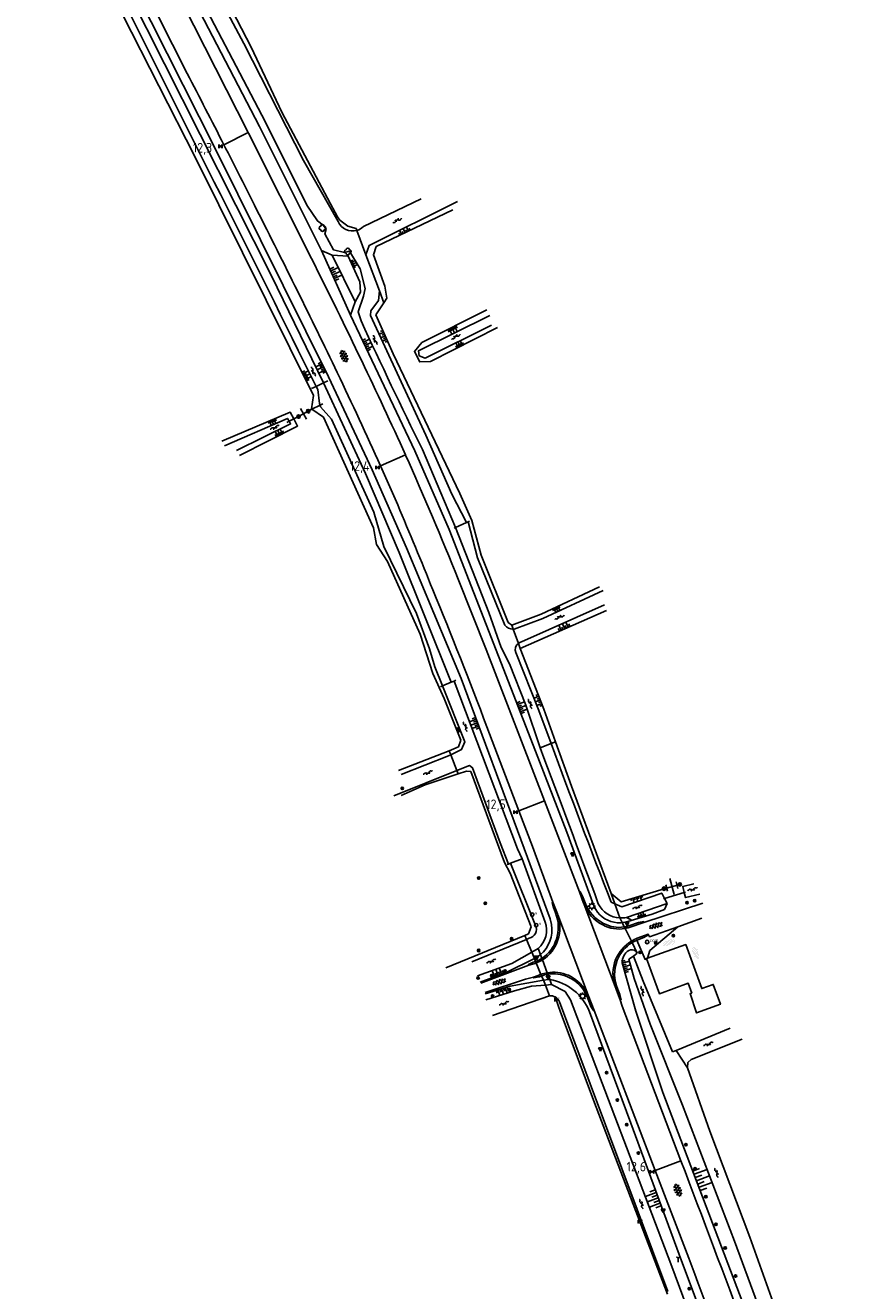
# Model space of a CAD drawing. Extents: x 121149 to 123702, y 457169 to 470031.
# Tile 8 of 87: x 122859 to 123073, y 457498 to 457828. Entities that reach past the tile are written whole.
import ezdxf

# ---------------------------------------------------------------- set-up
doc = ezdxf.new("R2010")
doc.units = 0
doc.header["$LTSCALE"] = 4
doc.layers.get('0').update_dxf_attribs({"color": 8, "linetype": 'CONTINUOUS'})
doc.layers.add('REFERENTIE', color=8, linetype='CONTINUOUS')
doc.styles.add('ISO', font='ISO')
doc.styles.get("Standard").update_dxf_attribs({"font": 'ISO'})

# ---------------------------------------------------------------- blocks, each defined once
blk = doc.blocks.new('talud')
at = {"color": 0}
for p, q in [((0, 0.75), (0.5, 0.75)), ((0, 0.5), (1, 0.5)), ((0, 0.25), (0.5, 0.25)), ((0, 0), (1, 0)), ((0, -0.25), (0.5, -0.25)), ((0, -0.5), (1, -0.5)), ((0, -0.75), (0.5, -0.75))]:
    blk.add_line(p, q, dxfattribs=at)
blk = doc.blocks.new('halfverhard4')
at = {"color": 0, "linetype": 'ByBlock', "lineweight": -2}
for p, q in [((-0.625, 0.625), (-0.625, 0.625)), ((-0.625, 0), (-0.625, 0)), ((-0.46875, 0.9375), (-0.46875, 0.9375)), ((-0.46875, 0.3125), (-0.46875, 0.3125)), ((-0.3125, 1.25), (-0.3125, 1.25)), ((-0.3125, 0.625), (-0.3125, 0.625)), ((-0.3125, 0), (-0.3125, 0)), ((-0.15625, 1.5625), (-0.15625, 1.5625)), ((-0.15625, 0.9375), (-0.15625, 0.9375)), ((-0.15625, 0.3125), (-0.15625, 0.3125)), ((0, 1.25), (0, 1.25)), ((0, 0.625), (0, 0.625)), ((0, 0), (0, 0)), ((0.15625, 1.5625), (0.15625, 1.5625)), ((0.15625, 0.9375), (0.15625, 0.9375)), ((0.15625, 0.3125), (0.15625, 0.3125)), ((0.3125, 1.25), (0.3125, 1.25)), ((0.3125, 0.625), (0.3125, 0.625)), ((0.3125, 0), (0.3125, 0)), ((0.46875, 0.9375), (0.46875, 0.9375)), ((0.46875, 0.3125), (0.46875, 0.3125)), ((0.625, 0.625), (0.625, 0.625)), ((0.625, 0), (0.625, 0)), ((-0.625, -0.625), (-0.625, -0.625)), ((-0.46875, -0.3125), (-0.46875, -0.3125)), ((-0.46875, -0.9375), (-0.46875, -0.9375)), ((-0.3125, -0.625), (-0.3125, -0.625)), ((-0.3125, -1.25), (-0.3125, -1.25)), ((-0.15625, -0.3125), (-0.15625, -0.3125)), ((-0.15625, -0.9375), (-0.15625, -0.9375)), ((-0.15625, -1.5625), (-0.15625, -1.5625)), ((0, -0.625), (0, -0.625)), ((0, -1.25), (0, -1.25)), ((0.15625, -0.3125), (0.15625, -0.3125)), ((0.15625, -0.9375), (0.15625, -0.9375)), ((0.15625, -1.5625), (0.15625, -1.5625)), ((0.3125, -0.625), (0.3125, -0.625)), ((0.3125, -1.25), (0.3125, -1.25)), ((0.46875, -0.3125), (0.46875, -0.3125)), ((0.46875, -0.9375), (0.46875, -0.9375)), ((0.625, -0.625), (0.625, -0.625))]:
    blk.add_line(p, q, dxfattribs=at)
blk = doc.blocks.new('boom')
at = {"color": 0}
for radius in [0.315, 0.225, 0.135]:
    blk.add_circle((0, 0), radius, dxfattribs=at)
blk = doc.blocks.new('verkl-com')
at = {"color": 0}
blk.add_circle((0, 0), 0.45, dxfattribs=at)
at = {"color": 0, "style": 'ISO'}
blk.add_attdef('VERKL-COM', (0.7, 0), '', height=0.9, dxfattribs=at)
blk = doc.blocks.new('asfalt4')
at = {"color": 0, "linetype": 'ByBlock', "lineweight": -2}
for p, q in [((-0.63, 0.38), (0.64, 1.04)), ((-0.63, 0.4), (0.66, -0.42)), ((-0.57, -0.3), (0.73, 0.38)), ((-0.53, 1.07), (0.74, 0.27)), ((-0.52, 1.14), (0.54, 1.69)), ((-0.43, 1.75), (0.63, 1.08)), ((-0.56, -0.38), (0.58, -1.1)), ((-0.49, -0.96), (0.67, -0.36)), ((-0.46, -1.19), (0.39, -1.73)), ((-0.34, -1.59), (0.57, -1.11))]:
    blk.add_line(p, q, dxfattribs=at)
blk = doc.blocks.new('verkeersbord-pl')
at = {"linetype": 'Continuous'}
blk.add_circle((0, 0), 0.03, dxfattribs=at)
blk = doc.blocks.new('verkeersbord')
at = {"color": 0}
for p, q in [((0.5, 0.32), (-0.5, 0.32)), ((-0.5, 0.32), (0, -0.6)), ((0, -0.6), (0.5, 0.32))]:
    blk.add_line(p, q, dxfattribs=at)
blk = doc.blocks.new('water')
at = {"color": 0, "linetype": 'ByBlock', "lineweight": -2}
for centre, start, end in [((-0.01, 0.75), 129.7446, 230.2554), ((-0.32, 1.12), 309.7446, 50.2554), ((-0.32, 0.37), 309.7446, 50.2554), ((0.32, 0.01), 129.7446, 230.2554), ((0, 0.38), 309.7446, 50.2554), ((-0.01, -0.74), 129.7446, 230.2554), ((-0.32, -0.37), 309.7446, 50.2554), ((-0.32, -1.12), 309.7446, 50.2554), ((0, -0.37), 309.7446, 50.2554)]:
    blk.add_arc(centre, 0.244, start, end, dxfattribs=at)
blk = doc.blocks.new('paal')
at = {"color": 0}
for radius in [0.45, 0.2]:
    blk.add_circle((0, 0), radius, dxfattribs=at)
blk = doc.blocks.new('DRHEK')
at = {"color": 0, "linetype": 'Continuous'}
for p, q in [((1.25, 0), (-1.25, 0)), ((-0.5, 0.7), (0.5, 0.7)), ((-0.5, -0.7), (0.5, -0.7))]:
    blk.add_line(p, q, dxfattribs=at)
blk = doc.blocks.new('lichtmast')
at = {"color": 0}
for p, q in [((-0.6, 0), (-1, 0)), ((-0.71, 0.71), (-0.42, 0.42)), ((0, 0.6), (0, 1)), ((0.42, 0.42), (0.71, 0.71)), ((0.6, 0), (1, 0)), ((-0.42, -0.42), (-0.71, -0.71)), ((0, -0.6), (0, -1)), ((0.42, -0.42), (0.71, -0.71))]:
    blk.add_line(p, q, dxfattribs=at)
blk.add_circle((0, 0), 0.6, dxfattribs=at)
blk = doc.blocks.new('wegwijzer')
at = {"color": 0}
for q in [(-0.42, 1.42), (0.42, 1.42), (0, 0)]:
    blk.add_line((0, 1), q, dxfattribs=at)
blk = doc.blocks.new('grensmarkering')
at = {"linetype": 'ByBlock', "lineweight": -2}
h = blk.add_hatch(color=0, dxfattribs=at)
h.dxf.hatch_style = 1
h.paths.add_polyline_path([(0.5, 0.43, 0.414214), (0.43, 0.5), (-0.43, 0.5, 0.414214), (-0.5, 0.43), (-0.5, -0.43, 0.414214), (-0.43, -0.5), (0.43, -0.5, 0.414214), (0.5, -0.43)])
h.paths.add_polyline_path([(0.14, -0.24), (0.16, -0.24), (0.16, -0.27, -0.083333), (-0.16, -0.27), (-0.16, -0.24), (-0.14, -0.24), (-0.08, 0.22, -0.219912), (-0.05, 0.27, 0.457379), (-0.04, 0.32, -2.245674), (0.04, 0.32, 0.457379), (0.05, 0.27, -0.219912), (0.08, 0.22)], flags=16)
h.paths.add_polyline_path([(0.16, -0.32), (0.16, -0.41, -0.083333), (-0.16, -0.41), (-0.16, -0.32, 0.083333)], flags=16)
at = {"color": 0, "linetype": 'ByBlock', "lineweight": -2}
blk.add_attdef('GRENSMARKERING', (0.6, 0), '', height=0.5, dxfattribs=at)
blk = doc.blocks.new('asfalt6')
at = {"color": 0, "linetype": 'ByBlock', "lineweight": -2}
for p, q in [((-0.93, 0.18), (0.7, 1.13)), ((-0.89, -0.52), (0.89, 0.52)), ((-0.89, 0.52), (0.89, -0.52)), ((-0.76, 1.01), (0.3, 1.62)), ((-0.7, 1.13), (0.93, 0.18)), ((-0.3, 1.62), (0.76, 1.01)), ((-0.93, -0.18), (0.7, -1.13)), ((-0.76, -1.01), (0.3, -1.62)), ((-0.7, -1.13), (0.93, -0.18)), ((-0.3, -1.62), (0.76, -1.01))]:
    blk.add_line(p, q, dxfattribs=at)
blk = doc.blocks.new('kilometerpaal')
at = {"color": 0}
for p, q in [((-0.44, 0.44), (0.44, -0.44)), ((-0.44, -0.44), (-0.44, 0.44)), ((0.44, 0.44), (-0.44, -0.44)), ((0.44, -0.44), (0.44, 0.44))]:
    blk.add_line(p, q, dxfattribs=at)
at = {"color": 0, "style": 'ISO'}
blk.add_attdef('KILOMETERPAAL', (0.59, 0.87), '', height=2.5, dxfattribs=at)
blk = doc.blocks.new('verklikker')
at = {"color": 0}
blk.add_circle((0, 0), 0.45, dxfattribs=at)
at = {"color": 0, "style": 'ISO'}
blk.add_attdef('VERKLIKKER', (0.7, 0), '', height=0.9, dxfattribs=at)
blk = doc.blocks.new('struik')
at = {"color": 0, "linetype": 'Continuous'}
for centre, start, end in [((-0.44, 0), 91.0912, 268.9013), ((0, 0.44), 1.0233, 178.9632), ((0.44, 0), 271.6625, 88.3448), ((0, -0.45), 180.4729, 359.5406)]:
    blk.add_arc(centre, 0.45, start, end, dxfattribs=at)

msp = doc.modelspace()

# ---------------------------------------------------------------- linework, layer by layer
at = {"layer": 'REFERENTIE'}
for points in [[(122946.627, 457751.217), (122945.867, 457753.593), (122947.243, 457757.717), (122947.688, 457759.69), (122946.376, 457764.82), (122943.59, 457769.429), (122942.328, 457769.028), (122939.438, 457769.788), (122937.198, 457773.946), (122937.5, 457775.175), (122936.784, 457776.23), (122935.24, 457777.283), (122932.509, 457781.421), (122921.722, 457803.049), (122900.824, 457843.129), (122887.743, 457868.668), (122870.277, 457903.464), (122826.66, 457988.021), (122781.186, 458078.274), (122712.472, 458212.362), (122690.909, 458254.728), (122645.632, 458344.363), (122622.791, 458389.168)], [(122996.276, 457593.821), (122995.892, 457595.307), (122989.17, 457613.664), (122972.723, 457657.967), (122958.46, 457692.082), (122949.508, 457712.356), (122938.175, 457736.649), (122908.572, 457796.203), (122887.771, 457837.502), (122857.651, 457896.855), (122836.987, 457936.974), (122814.767, 457981.571)], [(122870.504, 457915.481), (122871.4, 457912.34), (122892.527, 457871.317), (122900.559, 457854.97), (122902.969, 457850.065), (122905.249, 457845.928), (122907.84, 457839.125), (122916.115, 457823.592), (122931.604, 457793.026), (122940.678, 457777.104)], [(122866.292, 457900.704), (122917.211, 457800.348)], [(122859.921, 457897.471), (122877.353, 457863.035), (122889.859, 457838.478), (122901.331, 457815.734)], [(122936.335, 457769.608), (122920.2, 457801.902), (122899.013, 457842.573), (122886.536, 457867.96)], [(122917.971, 457822.577), (122905.576, 457846.693)], [(122936.847, 457735.073), (122923.327, 457762.998), (122886.135, 457836.724)], [(122903.399, 457793.952), (122884.498, 457831.134)], [(122926.013, 457805.614), (122917.971, 457822.577)], [(122938.629, 457781.72), (122926.013, 457805.614)], [(122910.883, 457797.166), (122917.211, 457800.348)], [(122917.211, 457800.348), (122917.286, 457800.2), (122933.745, 457767.47)], [(122934.264, 457731.783), (122903.399, 457793.952)], [(122940.474, 457778.327), (122938.629, 457781.72)], [(122947.245, 457775.838), (122962.311, 457783.075)], [(122971.76, 457782.344), (122948.703, 457770.904), (122947.904, 457768.489)], [(122941.138, 457777.516), (122940.474, 457778.327)], [(122952.556, 457755.98), (122953.323, 457757.187), (122952.817, 457760.279), (122949.832, 457768.453), (122950.6, 457770.598), (122970.582, 457780.206)], [(122943.204, 457775.967), (122941.138, 457777.516)], [(122945.364, 457775.32), (122943.204, 457775.967)], [(122945.544, 457774.835), (122945.364, 457775.32)], [(122947.904, 457768.489), (122945.544, 457774.835)], [(122943.916, 457752.726), (122936.335, 457769.608)], [(122939.111, 457768.389), (122936.335, 457769.608)], [(122945.128, 457756.174), (122946.493, 457758.704), (122946.294, 457761.391), (122943.29, 457768.131), (122939.111, 457768.389)], [(122945.128, 457756.174), (122939.111, 457768.389)], [(122947.904, 457768.489), (122951.394, 457759.105)], [(122951.394, 457759.105), (122951.146, 457756.572), (122949.16, 457753.891), (122949.081, 457752.632), (122963.492, 457721.439), (122970.262, 457706.063), (122974.108, 457698.643)], [(122951.394, 457759.105), (122952.556, 457755.98)], [(122943.916, 457752.726), (122945.128, 457756.174)], [(122950.523, 457752.777), (122952.556, 457755.98)], [(123007.784, 457597.755), (123007.192, 457598.988), (123000.239, 457617.892), (122992.125, 457639.056), (122969.608, 457696.831), (122960.642, 457717.378), (122943.916, 457752.726)], [(122955.016, 457742.666), (122950.523, 457752.777)], [(122979.434, 457754.102), (122962.477, 457745.596), (122960.518, 457743.237), (122961.941, 457740.527), (122964.69, 457740.68), (122982.215, 457749.547)], [(122980.662, 457750.092), (122963.296, 457741.521), (122961.758, 457742.129), (122961.614, 457743.438), (122980.161, 457752.658)], [(122972.358, 457706.234), (122955.016, 457742.666)], [(122936.847, 457735.073), (122934.953, 457734.159)], [(122937.948, 457735.605), (122936.847, 457735.073)], [(122970.13, 457657.024), (122956.535, 457690.856), (122947.825, 457711.431), (122936.847, 457735.073)], [(122933.683, 457728.267), (122934.264, 457731.783)], [(122934.953, 457734.159), (122933.728, 457733.567)], [(122934.953, 457734.159), (122935.35, 457733.362), (122935.803, 457729.674), (122935.956, 457729.223)], [(122933.817, 457728.176), (122935.956, 457729.223)], [(122935.956, 457729.223), (122936.669, 457729.571)], [(122935.956, 457729.223), (122936.092, 457728.819), (122938.907, 457725.611), (122949.977, 457701.357), (122952.596, 457692.412), (122961.118, 457674.94), (122964.446, 457665.758), (122965.827, 457661.022), (122967.861, 457656.064)], [(122910.313, 457719.872), (122928.128, 457727.472), (122929.104, 457725.669)], [(122911.029, 457718.672), (122927.443, 457725.79), (122927.865, 457725.052)], [(122927.865, 457725.052), (122928.25, 457724.378), (122914.145, 457717.423)], [(122929.104, 457725.669), (122930.11, 457723.81), (122914.992, 457716.112)], [(122927.865, 457725.052), (122927.26, 457724.751)], [(122929.104, 457725.669), (122927.865, 457725.052)], [(122930.343, 457726.287), (122929.104, 457725.669)], [(122930.343, 457726.287), (122932.851, 457727.704)], [(122932.851, 457727.704), (122933.817, 457728.176)], [(122933.817, 457728.176), (122933.683, 457728.267)], [(122936.83, 457726.14), (122933.817, 457728.176)], [(122949.889, 457697.292), (122936.83, 457726.14)], [(122951.728, 457713.415), (122958.189, 457716.336)], [(122958.189, 457716.336), (122958.248, 457716.206)], [(122971.266, 457697.385), (122962.623, 457717.711)], [(122951.714, 457713.446), (122951.728, 457713.415)], [(122951.728, 457713.415), (122956.194, 457703.243)], [(122975.456, 457699.203), (122972.358, 457706.234)], [(122971.266, 457697.385), (122974.108, 457698.643)], [(122974.108, 457698.643), (122974.516, 457698.824)], [(122974.516, 457698.824), (122974.854, 457698.973)], [(122984.138, 457671.888), (122976.958, 457689.486), (122974.516, 457698.824)], [(122977.947, 457690.129), (122975.456, 457699.203)], [(122950.642, 457692.9), (122949.889, 457697.292)], [(122970.925, 457697.234), (122971.266, 457697.385)], [(122993.284, 457639.886), (122989.536, 457651.056), (122985.331, 457661.8), (122983.157, 457666.113), (122979.957, 457675.169), (122971.266, 457697.385)], [(122953.501, 457688.474), (122950.642, 457692.9)], [(122985.005, 457672.588), (122977.947, 457690.129)], [(122961.999, 457669.549), (122953.501, 457688.474)], [(122971.96, 457683.881), (122979.221, 457665.578), (122994.43, 457626.06)], [(123008.761, 457681.887), (122993.532, 457674.777), (122985.908, 457671.876)], [(123009.723, 457680.956), (122993.995, 457673.679), (122986.54, 457670.902)], [(122988.106, 457665.828), (123010.612, 457675.751)], [(123010.086, 457677.177), (122988.4, 457667.514)], [(122985.908, 457671.876), (122985.005, 457672.588)], [(122965.296, 457659.288), (122961.999, 457669.549)], [(122986.272, 457670.874), (122985.908, 457671.876)], [(122987.632, 457667.133), (122986.272, 457670.874)], [(122988.106, 457665.828), (122987.632, 457667.133)], [(122994.278, 457650.033), (122988.106, 457665.828)], [(122986.937, 457664.75), (122992.978, 457649.683), (122996.195, 457641.021)], [(122968.323, 457652.778), (122965.296, 457659.288)], [(122967.323, 457655.836), (122967.861, 457656.064)], [(122967.861, 457656.064), (122970.13, 457657.024)], [(122967.861, 457656.064), (122973.692, 457641.453), (122972.807, 457639.484), (122969.998, 457638.075)], [(122970.13, 457657.024), (122970.854, 457657.33)], [(122970.854, 457657.33), (122971.308, 457657.523)], [(122970.854, 457657.33), (122987.388, 457613.585), (122988.639, 457611.002)], [(122972.668, 457641.886), (122968.323, 457652.778)], [(122997.333, 457641.465), (122994.278, 457650.033)], [(122979.422, 457645.382), (122987.763, 457623.494)], [(122969.558, 457639.174), (122972.065, 457640.162)], [(122972.065, 457640.162), (122972.668, 457641.886)], [(122993.284, 457639.886), (122993.099, 457639.814)], [(122996.195, 457641.021), (122993.284, 457639.886)], [(122997.333, 457641.465), (122996.195, 457641.021)], [(123001.446, 457629.93), (122997.333, 457641.465)], [(122956.382, 457633.976), (122969.558, 457639.174)], [(122969.998, 457638.075), (122969.434, 457637.792), (122957.059, 457632.951)], [(122969.998, 457638.075), (122969.558, 457639.174)], [(122971.633, 457633.994), (122969.998, 457638.075)], [(122971.633, 457633.994), (122955.146, 457627.403)], [(122957.058, 457627.475), (122963.374, 457630.312), (122971.974, 457633.164)], [(122985.07, 457609.618), (122982.914, 457615.136), (122975.642, 457634.74), (122974.888, 457635.295), (122971.633, 457633.994)], [(122971.974, 457633.164), (122971.633, 457633.994)], [(122971.974, 457633.164), (122974.117, 457633.874)], [(122974.117, 457633.874), (122975.239, 457633.761)], [(122975.239, 457633.761), (122984.046, 457610.016)], [(123011.776, 457601.952), (123001.446, 457629.93)], [(122987.763, 457623.494), (122994.43, 457626.06)], [(122994.43, 457626.06), (123003.529, 457602.416)], [(122987.763, 457623.494), (122991.301, 457614.209), (122996.631, 457599.646)], [(122984.046, 457610.016), (122985.446, 457607.256)], [(122984.747, 457609.493), (122985.07, 457609.618)], [(122985.07, 457609.618), (122985.588, 457609.819)], [(122985.588, 457609.819), (122988.639, 457611.002)], [(122992.071, 457593.638), (122985.588, 457609.819)], [(122988.639, 457611.002), (122994.64, 457594.505)], [(122985.446, 457607.256), (122990.956, 457593.214)], [(123025.584, 457603.203), (123014.45, 457599.759), (123011.776, 457601.952)], [(123025.584, 457603.203), (123029.688, 457604.308)], [(123033.391, 457604.476), (123030.47, 457603.793), (123030.847, 457602.181)], [(123003.529, 457602.416), (123003.688, 457602.47), (123004.359, 457601.258), (123005.003, 457599.522)], [(123003.529, 457602.416), (123004.603, 457599.41)], [(123011.776, 457601.952), (123012.748, 457599.253)], [(123011.839, 457599.661), (123012.748, 457599.253)], [(123012.748, 457599.253), (123014.553, 457598.443), (123024.985, 457602.046), (123025.712, 457600.641)], [(123025.456, 457600.564), (123025.712, 457600.641)], [(123025.712, 457600.641), (123030.847, 457602.181)], [(123025.712, 457600.641), (123026.39, 457599.332)], [(123030.847, 457602.181), (123031.171, 457602.278)], [(123030.847, 457602.181), (123031.154, 457600.871), (123034.914, 457601.752)], [(122997.289, 457596.894), (122996.747, 457598.285), (122996.434, 457599.555), (122996.631, 457599.646)], [(122996.631, 457599.646), (122997.685, 457597.041)], [(122997.928, 457596.405), (123005.841, 457575.406)], [(123012.822, 457577.701), (123004.735, 457599.063)], [(123012.748, 457599.253), (123014.071, 457595.576)], [(123026.39, 457599.332), (123015.778, 457595.714)], [(123025.728, 457597.802), (123022.454, 457596.518), (123016.115, 457594.666)], [(123020.32, 457594.418), (123035.687, 457599.429)], [(123025.728, 457597.802), (123026.39, 457599.332)], [(122990.956, 457593.214), (122990.256, 457591.402)], [(123014.071, 457595.576), (123014.675, 457594.354)], [(123014.675, 457594.354), (123015.236, 457593.221)], [(123015.236, 457593.221), (123015.428, 457592.831)], [(123015.778, 457595.714), (123017.031, 457595.036)], [(123016.394, 457593.507), (123018.94, 457594.379), (123020.28, 457594.604), (123020.32, 457594.418)], [(123016.501, 457593.121), (123020.32, 457594.418)], [(123021.255, 457585.091), (123021.859, 457587.052), (123029.22, 457593.229)], [(123029.22, 457593.229), (123021.828, 457590.664), (123021.546, 457591.128)], [(123035.461, 457595.494), (123029.22, 457593.229)], [(122989.328, 457591.021), (122968.763, 457582.583)], [(122975.493, 457584.163), (122989.755, 457589.983)], [(122990.256, 457591.402), (122989.328, 457591.021)], [(122989.755, 457589.983), (122989.328, 457591.021)], [(122989.755, 457589.983), (122990.438, 457590.262)], [(122991.13, 457586.645), (122989.755, 457589.983)], [(123015.428, 457592.831), (123017.072, 457589.505)], [(123021.546, 457591.128), (123021.455, 457591.313), (123018.613, 457590.275)], [(123018.775, 457589.899), (123020.307, 457590.445), (123021.546, 457591.128)], [(122991.13, 457586.645), (122985.928, 457583.703), (122976.955, 457580.449)], [(122992.804, 457587.593), (122991.13, 457586.645)], [(122991.816, 457584.978), (122991.13, 457586.645)], [(122993.389, 457586.012), (122992.805, 457587.593)], [(123017.072, 457589.505), (123017.256, 457589.133)], [(123017.256, 457589.133), (123018.613, 457586.386)], [(123018.613, 457586.386), (123018.205, 457586.88)], [(123018.464, 457589.745), (123020.644, 457584.776), (123021.042, 457585.016)], [(123021.042, 457585.016), (123024.366, 457575.813), (123031.89, 457578.531), (123032.808, 457575.991), (123032.375, 457575.835), (123034.045, 457570.802), (123040.28, 457573.055), (123038.411, 457578.228), (123035.411, 457577.144), (123031.266, 457588.619), (123021.255, 457585.091)], [(122977.7, 457578.862), (122984.415, 457581.333), (122991.679, 457584.894), (122991.816, 457584.978)], [(122990.329, 457583.231), (122977.83, 457578.569)], [(122990.329, 457583.231), (122990.262, 457583.424), (122991.467, 457584.007)], [(122991.642, 457583.627), (122990.329, 457583.231)], [(122991.816, 457584.978), (122992.988, 457585.694)], [(122992.126, 457584.226), (122991.816, 457584.978)], [(122992.285, 457583.839), (122992.126, 457584.226)], [(122993.51, 457580.865), (122992.285, 457583.839)], [(122993.751, 457585.034), (122993.389, 457586.012)], [(122993.902, 457584.626), (122993.751, 457585.034)], [(122995.138, 457581.282), (122993.902, 457584.626)], [(123014.638, 457583.884), (123018.274, 457571.251), (123025.275, 457550.104), (123056.554, 457467.77)], [(123017.637, 457585.621), (123016.428, 457584.802), (123017.793, 457579.797), (123021.946, 457567.878), (123030.418, 457546.774), (123043.913, 457511.317), (123059.778, 457468.433), (123073.34, 457429.69), (123073.447, 457429.412)], [(123017.637, 457585.621), (123018.613, 457586.386)], [(123017.637, 457585.621), (123020.187, 457579.074)], [(123021.255, 457585.091), (123021.042, 457585.016)], [(122978.96, 457576.09), (122989.469, 457579.632), (122991.563, 457580.116)], [(122991.563, 457580.116), (122992.791, 457580.582)], [(122992.938, 457580.18), (122991.64, 457579.924), (122991.563, 457580.116)], [(122993.672, 457580.472), (122993.51, 457580.865)], [(122994.15, 457579.311), (122993.672, 457580.472)], [(122995.287, 457580.879), (122995.138, 457581.282)], [(122995.803, 457579.482), (122995.287, 457580.879)], [(122994.15, 457579.311), (122985.525, 457577.805), (122978.983, 457575.801)], [(122994.662, 457578.067), (122991.028, 457577.746), (122986.66, 457576.571), (122979.184, 457574.194)], [(122995.438, 457579.536), (122994.15, 457579.311)], [(122994.662, 457578.067), (122994.15, 457579.311)], [(122996.274, 457578.209), (122994.662, 457578.067)], [(122995.758, 457575.285), (122994.662, 457578.067)], [(122996.274, 457578.209), (122995.803, 457579.482)], [(123058.132, 457423.481), (123057.962, 457423.941), (123043.485, 457461.845), (123027.376, 457505.362), (123001.25, 457574.198), (122999.814, 457576.365), (122996.274, 457578.209)], [(123013.179, 457576.783), (123014.196, 457574.208)], [(123014.196, 457574.208), (123014.391, 457574.247), (123014.109, 457575.594), (123013.581, 457576.938)], [(123020.187, 457579.074), (123027.832, 457560.65)], [(122980.899, 457570.155), (122995.758, 457575.285)], [(122998.644, 457571.008), (122997.175, 457574.978)], [(122998.377, 457573.691), (123026.581, 457498.192)], [(123007.377, 457571.472), (123007.182, 457571.399), (123006.52, 457572.52), (123005.463, 457575.224)], [(123005.841, 457575.406), (123007.377, 457571.472)], [(123014.196, 457574.208), (123014.65, 457572.599)], [(123007.935, 457546.244), (122998.644, 457571.008)], [(123061.458, 457424.769), (123060.914, 457426.263), (123046.413, 457462.875), (123030.175, 457506.165), (123016.957, 457542.051), (123006.141, 457571.11)], [(123007.377, 457571.472), (123023.316, 457529.694)], [(123028.756, 457561.033), (123042.795, 457566.859)], [(123045.913, 457563.931), (123032.635, 457558.643), (123031.747, 457557.85), (123031.667, 457556.482)], [(123027.832, 457560.65), (123028.756, 457561.033)], [(123031.667, 457556.482), (123028.756, 457561.033)], [(123031.667, 457556.482), (123037.548, 457539.945)], [(123026.515, 457497.489), (123007.935, 457546.244)], [(123037.548, 457539.945), (123047.939, 457512.367)], [(123023.316, 457529.694), (123030.003, 457532.23)], [(123023.316, 457529.694), (123032.022, 457506.874)], [(123047.939, 457512.367), (123057.96, 457484.388)]]:
    msp.add_lwpolyline(points, dxfattribs=at)
for points in [[(122884.864, 457834.283, -0.0009907), (122934.953, 457734.159)], [(122901.331, 457815.734, -0.0016281), (122910.883, 457797.166)], [(122910.883, 457797.166, -0.0014916), (122919.416, 457780.313)], [(122919.416, 457780.313, -0.0048229), (122940.443, 457737.747)], [(122940.678, 457777.104, 0.3783039), (122945.544, 457774.835)], [(122945.544, 457774.835, 0.1241947), (122947.245, 457775.838)], [(122933.745, 457767.47, -0.004938), (122946.803, 457740.786)], [(122962.623, 457717.711, -0.006385), (122946.627, 457751.217)], [(122946.803, 457740.786, -0.00564), (122958.189, 457716.336)], [(122940.443, 457737.747, -0.003924), (122951.714, 457713.446)], [(122958.248, 457716.206, -0.0094574), (122971.96, 457683.881)], [(122956.194, 457703.243, -0.0044037), (122965.325, 457681.142)], [(122965.325, 457681.142, -0.0079181), (122979.422, 457645.382)], [(122986.272, 457670.874, -0.2518112), (122984.138, 457671.888)], [(122986.54, 457670.902, -0.0295287), (122986.272, 457670.874)], [(122987.632, 457667.133, 0.3225584), (122986.937, 457664.75)], [(122988.4, 457667.514, 0.1022471), (122987.632, 457667.133)], [(123008.457, 457599.281, 0.0024382), (122993.284, 457639.886)], [(122996.195, 457641.021, 0.0052671), (123011.839, 457599.661)], [(122997.521, 457589.996, 0.1800533), (122997.289, 457596.894)], [(122997.685, 457597.041, -0.0171893), (122997.928, 457596.405)], [(122997.928, 457596.405, -0.1673313), (122997.917, 457589.885)], [(123004.603, 457599.41, 0.0110279), (123004.735, 457599.063)], [(123004.735, 457599.063, 0.1844699), (123009.599, 457593.806)], [(123005.003, 457599.522, 0.1920071), (123009.848, 457594.149)], [(123013.413, 457594.327, -0.2447889), (123007.784, 457597.755)], [(123014.071, 457595.576, -0.2737508), (123008.457, 457599.281)], [(122990.438, 457590.262, 0.4853931), (122992.071, 457593.638)], [(122994.64, 457594.505, -0.3035559), (122992.804, 457587.593)], [(122993.389, 457586.012, 0.2641951), (122996.276, 457593.821)], [(123009.599, 457593.806, 0.1833987), (123015.428, 457592.831)], [(123009.848, 457594.149, 0.1718793), (123015.236, 457593.221)], [(123014.675, 457594.354, -0.0435956), (123013.413, 457594.327)], [(123015.778, 457595.714, -0.0644456), (123014.071, 457595.576)], [(123016.115, 457594.666, -0.0513841), (123014.675, 457594.354)], [(123015.236, 457593.221, 0.0361944), (123016.394, 457593.507)], [(123015.428, 457592.831, 0.0333795), (123016.501, 457593.121)], [(122993.751, 457585.034, 0.1806929), (122997.521, 457589.996)], [(122997.917, 457589.885, -0.1856948), (122993.902, 457584.626)], [(123018.613, 457590.275, 0.0417963), (123017.072, 457589.505)], [(123017.256, 457589.133, -0.0433749), (123018.775, 457589.899)], [(123017.072, 457589.505, 0.1586478), (123012.977, 457584.719)], [(123013.384, 457584.572, -0.1573636), (123017.256, 457589.133)], [(123016.389, 457587.081, 0.2542639), (123014.638, 457583.884)], [(123018.205, 457586.88, 0.2979148), (123016.389, 457587.081)], [(122991.467, 457584.007, 0.0200356), (122992.126, 457584.226)], [(122992.285, 457583.839, -0.0182202), (122991.642, 457583.627)], [(122992.126, 457584.226, 0.0505172), (122993.751, 457585.034)], [(122993.902, 457584.626, -0.0489898), (122992.285, 457583.839)], [(122992.988, 457585.694, 0.0152563), (122993.389, 457586.012)], [(123012.977, 457584.719, 0.1745541), (123012.822, 457577.701)], [(123013.581, 457576.938, -0.2021227), (123013.384, 457584.572)], [(122992.791, 457580.582, -0.0204338), (122993.51, 457580.865)], [(122993.672, 457580.472, 0.0216275), (122992.938, 457580.18)], [(122993.51, 457580.865, -0.0424315), (122995.138, 457581.282)], [(122995.287, 457580.879, 0.0452897), (122993.672, 457580.472)], [(122995.138, 457581.282, -0.1438523), (123000.651, 457580.611)], [(123000.459, 457580.218, 0.1428739), (122995.287, 457580.879)], [(123005.463, 457575.224, 0.1894379), (123000.459, 457580.218)], [(123000.651, 457580.611, -0.1859548), (123005.841, 457575.406)], [(122995.803, 457579.482, 0.0057588), (122995.438, 457579.536)], [(123006.141, 457571.11, 0.2661718), (122995.803, 457579.482)], [(123012.822, 457577.701, 0.0228145), (123013.179, 457576.783)], [(122995.758, 457575.285, -0.1377246), (122997.175, 457574.978)], [(122997.175, 457574.978, -0.1675476), (122998.377, 457573.691)], [(123014.65, 457572.599, -0.0004688), (123030.003, 457532.23)], [(123030.003, 457532.23, -0.0010419), (123063.833, 457442.462)], [(123032.022, 457506.874, 0.0006991), (123057.431, 457439.516)]]:
    msp.add_lwpolyline(points, format="xyb", dxfattribs=at)

# ---------------------------------------------------------------- block references
at = {"layer": 'REFERENTIE', "linetype": 'Continuous'}
ref = msp.add_blockref('kilometerpaal', (122910.025, 457796.735), dxfattribs=at)
ref.add_attrib('KILOMETERPAAL', '12,3', (122902.82, 457795.121), dxfattribs={"layer": '0', "color": 0, "height": 2.5, "style": 'ISO'})
for name, p, rotation in [('water', (122956.031, 457777.428), 116.4881785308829), ('water', (122950.218, 457746.232), 203.0782214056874), ('water', (122971.327, 457747.149), 118.2813610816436), ('asfalt6', (122942.184, 457742.026), 204.8472056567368), ('water', (122934.157, 457737.974), 205.0791789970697), ('water', (122924.166, 457723.415), 294.4629268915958), ('water', (122998.354, 457674.018), 112.1525865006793), ('water', (122990.753, 457651.374), 20.84426441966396), ('water', (122973.842, 457645.451), 22.15258650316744), ('water', (122964.06, 457633.391), 291.9502845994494), ('water', (123033.034, 457603.003), 285.843082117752), ('water', (123018.684, 457598.357), 290.5560452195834), ('asfalt4', (123023.434, 457593.595), 285.6621063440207), ('halfverhard4', (123026.913, 457589.161), 288.5436693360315), ('halfverhard4', (123033.847, 457586.43), 19.6307022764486), ('water', (122980.607, 457584.256), 292.2056433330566), ('asfalt4', (122982.59, 457578.907), 286.6223961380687), ('water', (123019.988, 457576.512), 14.06403671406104), ('water', (122983.95, 457573.252), 289.9928939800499), ('water', (123037.192, 457562.656), 290.7907252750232), ('water', (123039.308, 457529.155), 19.99289398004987), ('asfalt6', (123029.18, 457524.605), 21.58865227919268), ('water', (123019.74, 457521.004), 18.30806815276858)]:
    msp.add_blockref(name, p, dxfattribs=dict(at, rotation=rotation))
for name, p in [('struik', (122936.588, 457775.441)), ('struik', (122943.164, 457769.316)), ('paal', (122930.343, 457726.287)), ('paal', (122932.851, 457727.704)), ('boom', (122957.365, 457629.333)), ('verkeersbord', (123001.763, 457612.195)), ('verkeersbord-pl', (123001.763, 457612.195)), ('boom', (122977.305, 457605.963)), ('paal', (123025.584, 457603.203)), ('paal', (123029.688, 457604.308)), ('boom', (122978.999, 457599.412)), ('boom', (123031.581, 457599.55)), ('boom', (123033.576, 457600.05)), ('lichtmast', (123006.75, 457598.637)), ('verkeersbord', (123015.949, 457594.108)), ('verkeersbord-pl', (123015.949, 457594.108)), ('boom', (122985.867, 457590.128)), ('boom', (123028.028, 457590.964)), ('boom', (122977.284, 457587.086)), ('boom', (123019.371, 457586.593)), ('boom', (123023.434, 457589.034)), ('verkeersbord', (122992.373, 457585.257)), ('verkeersbord-pl', (122992.373, 457585.257)), ('boom', (122977.14, 457579.927)), ('boom', (122980.693, 457580.545)), ('boom', (122984.164, 457581.738)), ('verkeersbord', (122995.395, 457580.192)), ('verkeersbord-pl', (122995.395, 457580.192)), ('boom', (122985.304, 457576.831)), ('boom', (122980.896, 457575.21)), ('lichtmast', (123004.371, 457575.172)), ('verkeersbord', (123009.008, 457561.425)), ('verkeersbord-pl', (123009.008, 457561.425)), ('boom', (123010.624, 457555.246)), ('boom', (123013.427, 457548.098)), ('boom', (123015.877, 457541.698)), ('boom', (123018.903, 457534.264)), ('boom', (123031.306, 457536.456)), ('boom', (123033.678, 457530.165)), ('boom', (123036.477, 457522.879)), ('verkeersbord', (123025.357, 457519.358)), ('verkeersbord-pl', (123025.357, 457519.358)), ('boom', (123039.128, 457515.698)), ('boom', (123041.515, 457509.554)), ('wegwijzer', (123029.294, 457505.838)), ('boom', (123044.22, 457502.229)), ('boom', (123032.164, 457498.905))]:
    msp.add_blockref(name, p, dxfattribs=at)
for name, p, xscale, yscale, rotation in [('talud', (122958.097, 457774.203), 1.220293, 2, 115.6833242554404), ('talud', (122939.193, 457763.244), 2.201288, 2.201288, 24.18976808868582), ('talud', (122944.264, 457765.945), 1.235068, 1.235068, 24.03314305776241), ('talud', (122952.94, 457747.338), 1.413151, 2, 203.9707240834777), ('talud', (122970.294, 457749.517), 1.580008, 1.580008, 296.662354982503), ('talud', (122947.66, 457744.796), 1.788095, 2, 25.26081916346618), ('talud', (122972.474, 457744.618), 1.285305, 1.285305, 116.8242161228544), ('talud', (122931.814, 457736.707), 1.672135, 1.672135, 26.45778453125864), ('talud', (122936.885, 457739.248), 1.842525, 1.842525, 206.4259840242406), ('DRHEK', (122931.597, 457726.995), 1.284532, 2, 299.4889078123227), ('talud', (122923.329, 457725.425), 1.30243, 1.30243, 293.1003923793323), ('talud', (122925.529, 457721.477), 1.398478, 1.398478, 117.0047926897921), ('talud', (122997.385, 457676.576), 1.20613, 1.20613, 295.0140236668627), ('talud', (122999.703, 457670.941), 1.470238, 2, 113.7923079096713), ('talud', (122993.343, 457652.426), 1.359557, 2, 201.3552628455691), ('talud', (122987.756, 457650.256), 1.944314, 2, 21.32527823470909), ('talud', (122976.99, 457646.474), 1.901929, 1.901929, 200.3691734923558), ('talud', (122971.638, 457644.466), 0.802019, 0.802019, 21.73507960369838), ('DRHEK', (123027.636, 457603.755), 1.722791, 2, 105.0642339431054), ('talud', (123018.398, 457600.98), 1.143588, 2, 287.1985412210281), ('talud', (123019.821, 457595.749), 1.27308, 1.27308, 106.2854078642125), ('talud', (123014.957, 457582.777), 1.952545, 2, 16.05827795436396), ('talud', (122982.311, 457580.559), 1.722791, 2, 110.2018675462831), ('talud', (122983.269, 457577.114), 1.54497, 2, 287.0509220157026), ('talud', (123034.064, 457527.044), 3.624923, 3.624923, 20.82984040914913), ('talud', (123024.022, 457522.595), 2.926992, 2.926992, 200.3108992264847)]:
    msp.add_blockref(name, p, dxfattribs=dict(at, xscale=xscale, yscale=yscale, rotation=rotation))
ref = msp.add_blockref('kilometerpaal', (122950.881, 457713.032), dxfattribs=at)
ref.add_attrib('KILOMETERPAAL', '12,4', (122943.719, 457712.145), dxfattribs={"layer": '0', "color": 0, "height": 2.5, "style": 'ISO'})
ref = msp.add_blockref('kilometerpaal', (122986.908, 457623.165), dxfattribs=at)
ref.add_attrib('KILOMETERPAAL', '12,5', (122979.266, 457623.955), dxfattribs={"layer": '0', "color": 0, "height": 2.5, "style": 'ISO'})
for name, p, values in [('verklikker', (122991.211, 457596.435), {'VERKLIKKER': 'v'}), ('verklikker', (122992.256, 457593.7), {'VERKLIKKER': 'v'}), ('verkl-com', (123021.181, 457589.293), {'VERKL-COM': 'com'}), ('grensmarkering', (122997.379, 457574.27), {'GRENSMARKERING': '?'}), ('grensmarkering', (123019.17, 457516.379), {'GRENSMARKERING': '?'})]:
    msp.add_blockref(name, p, dxfattribs=at).add_auto_attribs(values)
ref = msp.add_blockref('kilometerpaal', (123022.457, 457529.368), dxfattribs=at)
ref.add_attrib('KILOMETERPAAL', '12,6', (123015.845, 457529.497), dxfattribs={"layer": '0', "color": 0, "height": 2.5, "style": 'ISO'})

doc.saveas('drawing.dxf')
